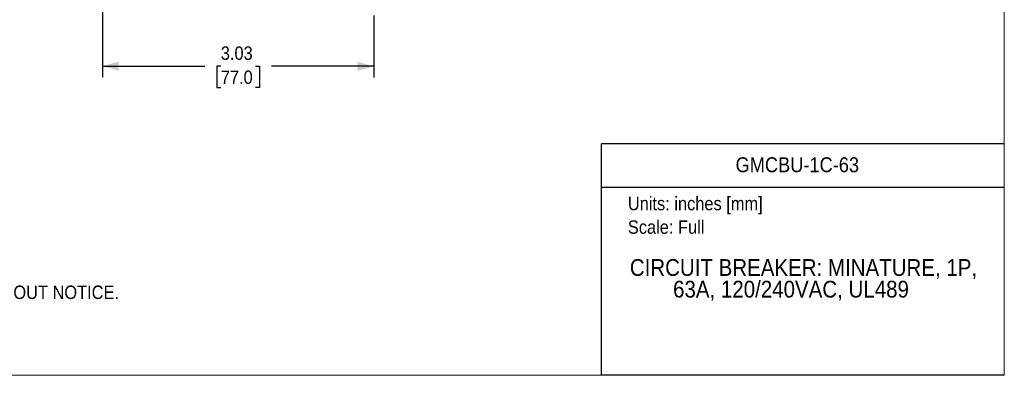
# Model space of a CAD drawing. Header units: inches. Extents: x 0 to 17, y 0 to 11.
# Tile 2 of 4: x 6 to 17, y 0 to 4. Entities that reach past the tile are written whole.
import ezdxf
from ezdxf.enums import TextEntityAlignment as Align

# ---------------------------------------------------------------- set-up
doc = ezdxf.new("R2010")
doc.units = ezdxf.units.IN
doc.header["$MEASUREMENT"] = 0
doc.linetypes.add('SLD-Solid', pattern=[0])
doc.layers.add('DIMENSIONS', color=140, linetype='SLD-Solid', lineweight=25)
doc.layers.add('TEXT', color=140, linetype='SLD-Solid', lineweight=25)
doc.layers.add('SLD-DEFPOINTS', color=7, linetype='Continuous')
doc.styles.add('SLDTEXTSTYLE0', font='GOTHIC.TTF', dxfattribs={"width": 0.913})
doc.dimstyles.new('SLDDIMSTYLE0', dxfattribs={"dimtxt": 0.15, "dimasz": 0.18, "dimexe": 0, "dimexo": 0.0625, "dimgap": 0.0375, "dimtad": 0, "dimtih": 1, "dimtoh": 1, "dimrnd": 1e-09, "dimzin": 12, "dimdsep": 46, "dimtxsty": 'SLDTEXTSTYLE0', "dimsah": 1, "dimcen": 0.09, "dimadec": 0, "dimazin": 3, "dimtfac": 1, "dimtdec": 3, "dimtofl": 0, "dimtmove": 0, "dimatfit": 3, "dimfxl": 0, "dimfrac": 2, "dimtolj": 1, "dimtzin": 12, "dimarcsym": 0})

# ---------------------------------------------------------------- blocks, each defined once
blk = doc.blocks.new('SW_NOTE_0')
at = {"layer": 'TEXT', "color": 0, "insert": (0, 0.192), "char_height": 0.15, "attachment_point": 1, "style": 'SLDTEXTSTYLE0'}
blk.add_mtext('Units: inches [mm]', dxfattribs=at)
blk = doc.blocks.new('SW_NOTE_0_1')
at = {"layer": 'TEXT', "color": 0, "insert": (0, 0.192), "char_height": 0.15, "attachment_point": 1, "style": 'SLDTEXTSTYLE0'}
blk.add_mtext('Scale: Full', dxfattribs=at)
blk = doc.blocks.new('Block1')
at = {"color": 140, "linetype": 'SLD-Solid', "lineweight": 18}
blk.add_line((17, 0), (17, 2.589), dxfattribs=at)
at = {"layer": 'TEXT'}
for p, q in [((17, 2.589), (12.5, 2.589)), ((12.5, 0), (12.5, 2.589)), ((12.5, 2.102), (17, 2.102)), ((17, 0), (12.5, 0))]:
    blk.add_line(p, q, dxfattribs=at)
for name, p in [('SW_NOTE_0', (12.795, 1.803)), ('SW_NOTE_0_1', (12.795, 1.54))]:
    blk.add_blockref(name, p, dxfattribs=at)
at = {"layer": 'TEXT', "color": 140, "style": 'SLDTEXTSTYLE0', "width": 0.913}
for tag, height, p in [('AUTOATTR0', 0.167, (13.998, 2.22)), ('AUTOATTR1_0', 0.188, (12.817, 1.055)), ('AUTOATTR1_1', 0.188, (13.3, 0.813))]:
    blk.add_attdef(tag, text='', height=height, dxfattribs=at).set_placement(p, align=Align.BOTTOM_LEFT)
blk = doc.blocks.new('Block2')
at = {"color": 7, "linetype": 'SLD-Solid', "lineweight": 18}
for q in [(17, 11), (0, 0)]:
    blk.add_line((17, 0), q, dxfattribs=at)
blk = doc.blocks.new('SW_NOTE_0_2')
at = {"layer": 'TEXT', "color": 0, "char_height": 0.15, "attachment_point": 1, "style": 'SLDTEXTSTYLE0'}
for s, insert in [('NOTES:', (0, 0.192)), ('  1. DIMENSIONS CAN BE CHANGED BY MANUFACTURER WITHOUT NOTICE.', (0, -0.196)), ('  2. DIMENSIONS DO NOT IMPLY TOLERANCE.', (0, -0.584))]:
    blk.add_mtext(s, dxfattribs=dict(at, insert=insert))
blk = doc.blocks.new('_D')
at = {"layer": 'DIMENSIONS'}
for p, q in [((6.928, 5.778), (6.927, 5.329)), ((6.927, 5.204), (6.926, 3.331)), ((9.959, 4.547), (9.958, 4.148)), ((9.958, 4.023), (9.958, 3.329)), ((6.926, 3.456), (8.071, 3.455)), ((8.248, 3.454), (8.203, 3.454)), ((8.203, 3.454), (8.203, 3.216)), ((8.636, 3.454), (8.682, 3.454)), ((8.682, 3.454), (8.682, 3.216)), ((9.958, 3.454), (8.813, 3.455)), ((8.203, 3.216), (8.248, 3.216)), ((8.682, 3.216), (8.636, 3.216))]:
    blk.add_line(p, q, dxfattribs=at)
for points in [[(6.926, 3.456), (7.106, 3.406), (7.106, 3.506)], [(9.958, 3.454), (9.778, 3.504), (9.778, 3.404)]]:
    blk.add_solid(points, dxfattribs=at)
at = {"layer": 'DIMENSIONS', "char_height": 0.15, "attachment_point": 1, "style": 'SLDTEXTSTYLE0'}
for s, insert in [('3.03', (8.248, 3.676)), ('77.0', (8.248, 3.407))]:
    blk.add_mtext(s, dxfattribs=dict(at, insert=insert))

msp = doc.modelspace()

# ---------------------------------------------------------------- block references
at = {"layer": 'SLD-DEFPOINTS'}
msp.add_blockref('Block2', (0, 0), dxfattribs=at)
ref = msp.add_blockref('Block1', (0, 0), dxfattribs=at)
ref.add_attrib('AUTOATTR0', 'GMCBU-1C-63', dxfattribs={"layer": 'TEXT', "height": 0.16667, "style": 'SLDTEXTSTYLE0', "width": 0.913}).set_placement((13.998, 2.22), align=Align.BOTTOM_LEFT)
ref.add_attrib('AUTOATTR1_0', 'CIRCUIT BREAKER: MINATURE, 1P, ', dxfattribs={"layer": 'TEXT', "height": 0.1875, "style": 'SLDTEXTSTYLE0', "width": 0.913}).set_placement((12.817, 1.055), align=Align.BOTTOM_LEFT)
ref.add_attrib('AUTOATTR1_1', '63A, 120/240VAC, UL489', dxfattribs={"layer": 'TEXT', "height": 0.1875, "style": 'SLDTEXTSTYLE0', "width": 0.913}).set_placement((13.3, 0.813), align=Align.BOTTOM_LEFT)
at = {"layer": 'TEXT'}
msp.add_blockref('SW_NOTE_0_2', (0.365, 1.199), dxfattribs=at)

# ---------------------------------------------------------------- dimensions: what is measured, and where the dimension line sits
at = {"layer": 'DIMENSIONS'}
dim = msp.add_linear_dim(base=(9.958, 3.454), p1=(6.928, 5.828), p2=(9.959, 4.597), angle=359.9698, dimstyle='SLDDIMSTYLE0', dxfattribs=at)
dim.commit()
dim.dimension.update_dxf_attribs({"geometry": '_D', "text_midpoint": (8.442, 3.455), "dimtype": 160})

doc.saveas('drawing.dxf')
